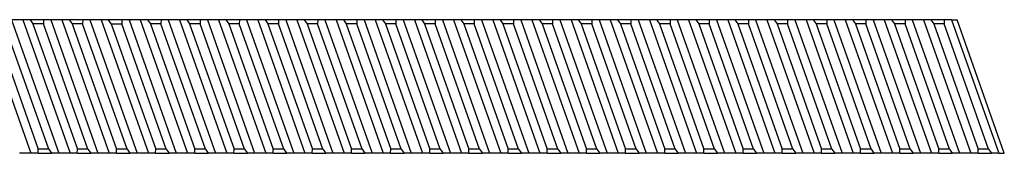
# Model space of a CAD drawing. Header units: millimetres. Extents: x 11 to 559, y 0 to 415.
# Tile 3 of 4: x 153 to 279, y 326 to 343. Entities that reach past the tile are written whole.
import ezdxf

# ---------------------------------------------------------------- set-up
doc = ezdxf.new("R2010")
doc.units = ezdxf.units.MM
doc.header["$LTSCALE"] = 2

msp = doc.modelspace()

# ---------------------------------------------------------------- linework, layer by layer
for p, q in [((148.66, 343.14), (154.69, 326.14)), ((149.96, 342.64), (155.63, 326.64)), ((156.97, 326.64), (151.3, 342.64)), ((152.23, 343.14), (158.26, 326.14)), ((153.66, 343.14), (159.69, 326.14)), ((154.59, 343.14), (153.66, 343.14)), ((154.59, 343.14), (154.96, 342.64)), ((156.31, 343.14), (154.59, 343.14)), ((156.3, 342.64), (154.96, 342.64)), ((154.96, 342.64), (160.63, 326.64)), ((156.31, 343.14), (156.3, 342.64)), ((161.97, 326.64), (156.3, 342.64)), ((157.23, 343.14), (156.31, 343.14)), ((157.23, 343.14), (163.26, 326.14)), ((158.66, 343.14), (164.69, 326.14)), ((159.59, 343.14), (158.66, 343.14)), ((159.59, 343.14), (159.96, 342.64)), ((161.31, 343.14), (159.59, 343.14)), ((161.3, 342.64), (159.96, 342.64)), ((159.96, 342.64), (165.63, 326.64)), ((161.31, 343.14), (161.3, 342.64)), ((166.97, 326.64), (161.3, 342.64)), ((162.23, 343.14), (161.31, 343.14)), ((162.23, 343.14), (168.26, 326.14)), ((163.66, 343.14), (169.69, 326.14)), ((164.59, 343.14), (163.66, 343.14)), ((164.96, 342.64), (164.59, 343.14)), ((166.31, 343.14), (164.59, 343.14)), ((164.96, 342.64), (170.63, 326.64)), ((164.96, 342.64), (166.3, 342.64)), ((166.31, 343.14), (166.3, 342.64)), ((171.97, 326.64), (166.3, 342.64)), ((167.23, 343.14), (166.31, 343.14)), ((167.23, 343.14), (173.26, 326.14)), ((168.66, 343.14), (174.69, 326.14)), ((169.59, 343.14), (168.66, 343.14)), ((169.59, 343.14), (169.96, 342.64)), ((171.31, 343.14), (169.59, 343.14)), ((171.3, 342.64), (169.96, 342.64)), ((169.96, 342.64), (175.63, 326.64)), ((171.31, 343.14), (171.3, 342.64)), ((176.97, 326.64), (171.3, 342.64)), ((172.23, 343.14), (171.31, 343.14)), ((172.23, 343.14), (178.26, 326.14)), ((173.66, 343.14), (179.69, 326.14)), ((174.59, 343.14), (173.66, 343.14)), ((174.59, 343.14), (174.96, 342.64)), ((176.31, 343.14), (174.59, 343.14)), ((176.3, 342.64), (174.96, 342.64)), ((174.96, 342.64), (180.63, 326.64)), ((176.31, 343.14), (176.3, 342.64)), ((181.97, 326.64), (176.3, 342.64)), ((177.23, 343.14), (176.31, 343.14)), ((177.23, 343.14), (183.26, 326.14)), ((178.66, 343.14), (184.69, 326.14)), ((179.59, 343.14), (178.66, 343.14)), ((179.59, 343.14), (179.96, 342.64)), ((181.31, 343.14), (179.59, 343.14)), ((181.3, 342.64), (179.96, 342.64)), ((179.96, 342.64), (185.63, 326.64)), ((181.31, 343.14), (181.3, 342.64)), ((186.97, 326.64), (181.3, 342.64)), ((182.23, 343.14), (181.31, 343.14)), ((182.23, 343.14), (188.26, 326.14)), ((183.66, 343.14), (189.69, 326.14)), ((184.59, 343.14), (183.66, 343.14)), ((184.59, 343.14), (184.96, 342.64)), ((186.31, 343.14), (184.59, 343.14)), ((186.3, 342.64), (184.96, 342.64)), ((184.96, 342.64), (190.63, 326.64)), ((186.31, 343.14), (186.3, 342.64)), ((191.97, 326.64), (186.3, 342.64)), ((187.23, 343.14), (186.31, 343.14)), ((187.23, 343.14), (193.26, 326.14)), ((188.66, 343.14), (194.69, 326.14)), ((189.59, 343.14), (188.66, 343.14)), ((189.59, 343.14), (189.96, 342.64)), ((191.31, 343.14), (189.59, 343.14)), ((191.3, 342.64), (189.96, 342.64)), ((189.96, 342.64), (195.63, 326.64)), ((191.31, 343.14), (191.3, 342.64)), ((196.97, 326.64), (191.3, 342.64)), ((192.23, 343.14), (191.31, 343.14)), ((192.23, 343.14), (198.26, 326.14)), ((193.66, 343.14), (199.69, 326.14)), ((194.59, 343.14), (193.66, 343.14)), ((194.59, 343.14), (194.96, 342.64)), ((196.31, 343.14), (194.59, 343.14)), ((196.3, 342.64), (194.96, 342.64)), ((194.96, 342.64), (200.63, 326.64)), ((196.31, 343.14), (196.3, 342.64)), ((201.97, 326.64), (196.3, 342.64)), ((197.23, 343.14), (196.31, 343.14)), ((197.23, 343.14), (203.26, 326.14)), ((198.66, 343.14), (204.69, 326.14)), ((199.59, 343.14), (198.66, 343.14)), ((199.59, 343.14), (199.96, 342.64)), ((201.31, 343.14), (199.59, 343.14)), ((201.3, 342.64), (199.96, 342.64)), ((199.96, 342.64), (205.63, 326.64)), ((201.31, 343.14), (201.3, 342.64)), ((206.97, 326.64), (201.3, 342.64)), ((202.23, 343.14), (201.31, 343.14)), ((202.23, 343.14), (208.26, 326.14)), ((203.66, 343.14), (209.69, 326.14)), ((204.59, 343.14), (203.66, 343.14)), ((204.59, 343.14), (204.96, 342.64)), ((206.31, 343.14), (204.59, 343.14)), ((206.3, 342.64), (204.96, 342.64)), ((204.96, 342.64), (210.63, 326.64)), ((206.31, 343.14), (206.3, 342.64)), ((211.97, 326.64), (206.3, 342.64)), ((207.23, 343.14), (206.31, 343.14)), ((207.23, 343.14), (213.26, 326.14)), ((208.66, 343.14), (214.69, 326.14)), ((209.59, 343.14), (208.66, 343.14)), ((209.59, 343.14), (209.96, 342.64)), ((211.31, 343.14), (209.59, 343.14)), ((211.3, 342.64), (209.96, 342.64)), ((209.96, 342.64), (215.63, 326.64)), ((211.31, 343.14), (211.3, 342.64)), ((216.97, 326.64), (211.3, 342.64)), ((212.23, 343.14), (211.31, 343.14)), ((212.23, 343.14), (218.26, 326.14)), ((213.66, 343.14), (219.69, 326.14)), ((214.59, 343.14), (213.66, 343.14)), ((214.59, 343.14), (214.96, 342.64)), ((216.31, 343.14), (214.59, 343.14)), ((216.3, 342.64), (214.96, 342.64)), ((214.96, 342.64), (220.63, 326.64)), ((216.31, 343.14), (216.3, 342.64)), ((221.97, 326.64), (216.3, 342.64)), ((217.23, 343.14), (216.31, 343.14)), ((217.23, 343.14), (223.26, 326.14)), ((218.66, 343.14), (224.69, 326.14)), ((219.59, 343.14), (218.66, 343.14)), ((219.59, 343.14), (219.96, 342.64)), ((221.31, 343.14), (219.59, 343.14)), ((221.3, 342.64), (219.96, 342.64)), ((219.96, 342.64), (225.63, 326.64)), ((221.31, 343.14), (221.3, 342.64)), ((226.97, 326.64), (221.3, 342.64)), ((222.23, 343.14), (221.31, 343.14)), ((222.23, 343.14), (228.26, 326.14)), ((223.66, 343.14), (229.69, 326.14)), ((224.59, 343.14), (223.66, 343.14)), ((224.59, 343.14), (224.96, 342.64)), ((226.31, 343.14), (224.59, 343.14)), ((224.96, 342.64), (230.63, 326.64)), ((226.3, 342.64), (224.96, 342.64)), ((226.31, 343.14), (226.3, 342.64)), ((231.97, 326.64), (226.3, 342.64)), ((227.23, 343.14), (226.31, 343.14)), ((227.23, 343.14), (233.26, 326.14)), ((228.66, 343.14), (234.69, 326.14)), ((229.59, 343.14), (228.66, 343.14)), ((229.59, 343.14), (229.96, 342.64)), ((231.31, 343.14), (229.59, 343.14)), ((231.3, 342.64), (229.96, 342.64)), ((229.96, 342.64), (235.63, 326.64)), ((231.31, 343.14), (231.3, 342.64)), ((236.97, 326.64), (231.3, 342.64)), ((232.23, 343.14), (231.31, 343.14)), ((232.23, 343.14), (238.26, 326.14)), ((233.66, 343.14), (239.69, 326.14)), ((234.59, 343.14), (233.66, 343.14)), ((234.59, 343.14), (234.96, 342.64)), ((236.31, 343.14), (234.59, 343.14)), ((234.96, 342.64), (240.63, 326.64)), ((236.3, 342.64), (234.96, 342.64)), ((236.31, 343.14), (236.3, 342.64)), ((241.97, 326.64), (236.3, 342.64)), ((237.23, 343.14), (236.31, 343.14)), ((237.23, 343.14), (243.26, 326.14)), ((238.66, 343.14), (244.69, 326.14)), ((239.59, 343.14), (238.66, 343.14)), ((239.59, 343.14), (239.96, 342.64)), ((241.31, 343.14), (239.59, 343.14)), ((241.3, 342.64), (239.96, 342.64)), ((239.96, 342.64), (245.63, 326.64)), ((241.31, 343.14), (241.3, 342.64)), ((246.97, 326.64), (241.3, 342.64)), ((242.23, 343.14), (241.31, 343.14)), ((242.23, 343.14), (248.26, 326.14)), ((243.66, 343.14), (249.69, 326.14)), ((244.59, 343.14), (243.66, 343.14)), ((244.59, 343.14), (244.96, 342.64)), ((246.31, 343.14), (244.59, 343.14)), ((246.3, 342.64), (244.96, 342.64)), ((244.96, 342.64), (250.63, 326.64)), ((246.31, 343.14), (246.3, 342.64)), ((251.97, 326.64), (246.3, 342.64)), ((247.23, 343.14), (246.31, 343.14)), ((247.23, 343.14), (253.26, 326.14)), ((248.66, 343.14), (254.69, 326.14)), ((249.59, 343.14), (248.66, 343.14)), ((249.59, 343.14), (249.96, 342.64)), ((251.31, 343.14), (249.59, 343.14)), ((251.3, 342.64), (249.96, 342.64)), ((249.96, 342.64), (255.63, 326.64)), ((251.31, 343.14), (251.3, 342.64)), ((256.97, 326.64), (251.3, 342.64)), ((252.23, 343.14), (251.31, 343.14)), ((252.23, 343.14), (258.26, 326.14)), ((253.66, 343.14), (259.69, 326.14)), ((254.59, 343.14), (253.66, 343.14)), ((254.59, 343.14), (254.96, 342.64)), ((256.31, 343.14), (254.59, 343.14)), ((256.3, 342.64), (254.96, 342.64)), ((254.96, 342.64), (260.63, 326.64)), ((256.31, 343.14), (256.3, 342.64)), ((261.97, 326.64), (256.3, 342.64)), ((257.23, 343.14), (256.31, 343.14)), ((257.23, 343.14), (263.26, 326.14)), ((258.66, 343.14), (264.69, 326.14)), ((259.59, 343.14), (258.66, 343.14)), ((259.59, 343.14), (259.96, 342.64)), ((261.31, 343.14), (259.59, 343.14)), ((261.3, 342.64), (259.96, 342.64)), ((259.96, 342.64), (265.63, 326.64)), ((261.31, 343.14), (261.3, 342.64)), ((266.97, 326.64), (261.3, 342.64)), ((262.23, 343.14), (261.31, 343.14)), ((262.23, 343.14), (268.26, 326.14)), ((263.66, 343.14), (269.69, 326.14)), ((264.59, 343.14), (263.66, 343.14)), ((264.59, 343.14), (264.96, 342.64)), ((266.31, 343.14), (264.59, 343.14)), ((266.3, 342.64), (264.96, 342.64)), ((264.96, 342.64), (270.63, 326.64)), ((266.31, 343.14), (266.3, 342.64)), ((271.97, 326.64), (266.3, 342.64)), ((267.23, 343.14), (266.31, 343.14)), ((267.23, 343.14), (273.26, 326.14)), ((268.66, 343.14), (274.69, 326.14)), ((269.59, 343.14), (268.66, 343.14)), ((269.59, 343.14), (269.96, 342.64)), ((271.31, 343.14), (269.59, 343.14)), ((271.3, 342.64), (269.96, 342.64)), ((269.96, 342.64), (275.63, 326.64)), ((271.31, 343.14), (271.3, 342.64)), ((276.97, 326.64), (271.3, 342.64)), ((272.23, 343.14), (271.31, 343.14)), ((272.23, 343.14), (278.26, 326.14)), ((278.98, 326.14), (272.95, 343.14)), ((155.62, 326.14), (154.69, 326.14)), ((155.62, 326.14), (155.63, 326.64)), ((155.62, 326.14), (157.34, 326.14)), ((156.97, 326.64), (155.63, 326.64)), ((156.97, 326.64), (157.34, 326.14)), ((158.26, 326.14), (157.34, 326.14)), ((160.62, 326.14), (159.69, 326.14)), ((160.62, 326.14), (160.63, 326.64)), ((160.62, 326.14), (162.34, 326.14)), ((161.97, 326.64), (160.63, 326.64)), ((161.97, 326.64), (162.34, 326.14)), ((163.26, 326.14), (162.34, 326.14)), ((165.62, 326.14), (164.69, 326.14)), ((165.62, 326.14), (165.63, 326.64)), ((165.62, 326.14), (167.34, 326.14)), ((166.97, 326.64), (165.63, 326.64)), ((166.97, 326.64), (167.34, 326.14)), ((168.26, 326.14), (167.34, 326.14)), ((170.62, 326.14), (169.69, 326.14)), ((170.62, 326.14), (170.63, 326.64)), ((170.62, 326.14), (172.34, 326.14)), ((171.97, 326.64), (170.63, 326.64)), ((171.97, 326.64), (172.34, 326.14)), ((173.26, 326.14), (172.34, 326.14)), ((175.62, 326.14), (174.69, 326.14)), ((175.62, 326.14), (175.63, 326.64)), ((175.62, 326.14), (177.34, 326.14)), ((176.97, 326.64), (175.63, 326.64)), ((176.97, 326.64), (177.34, 326.14)), ((178.26, 326.14), (177.34, 326.14)), ((180.62, 326.14), (179.69, 326.14)), ((180.62, 326.14), (180.63, 326.64)), ((180.62, 326.14), (182.34, 326.14)), ((181.97, 326.64), (180.63, 326.64)), ((181.97, 326.64), (182.34, 326.14)), ((183.26, 326.14), (182.34, 326.14)), ((185.62, 326.14), (184.69, 326.14)), ((185.62, 326.14), (185.63, 326.64)), ((185.62, 326.14), (187.34, 326.14)), ((186.97, 326.64), (185.63, 326.64)), ((186.97, 326.64), (187.34, 326.14)), ((188.26, 326.14), (187.34, 326.14)), ((190.62, 326.14), (189.69, 326.14)), ((190.62, 326.14), (190.63, 326.64)), ((190.62, 326.14), (192.34, 326.14)), ((191.97, 326.64), (190.63, 326.64)), ((191.97, 326.64), (192.34, 326.14)), ((193.26, 326.14), (192.34, 326.14)), ((195.62, 326.14), (194.69, 326.14)), ((195.62, 326.14), (195.63, 326.64)), ((195.62, 326.14), (197.34, 326.14)), ((196.97, 326.64), (195.63, 326.64)), ((196.97, 326.64), (197.34, 326.14)), ((198.26, 326.14), (197.34, 326.14)), ((200.62, 326.14), (199.69, 326.14)), ((200.62, 326.14), (200.63, 326.64)), ((200.62, 326.14), (202.34, 326.14)), ((201.97, 326.64), (200.63, 326.64)), ((201.97, 326.64), (202.34, 326.14)), ((203.26, 326.14), (202.34, 326.14)), ((205.62, 326.14), (204.69, 326.14)), ((205.62, 326.14), (205.63, 326.64)), ((205.62, 326.14), (207.34, 326.14)), ((206.97, 326.64), (205.63, 326.64)), ((206.97, 326.64), (207.34, 326.14)), ((208.26, 326.14), (207.34, 326.14)), ((210.62, 326.14), (209.69, 326.14)), ((210.62, 326.14), (210.63, 326.64)), ((210.62, 326.14), (212.34, 326.14)), ((211.97, 326.64), (210.63, 326.64)), ((211.97, 326.64), (212.34, 326.14)), ((213.26, 326.14), (212.34, 326.14)), ((215.62, 326.14), (214.69, 326.14)), ((215.62, 326.14), (215.63, 326.64)), ((215.62, 326.14), (217.34, 326.14)), ((216.97, 326.64), (215.63, 326.64)), ((216.97, 326.64), (217.34, 326.14)), ((218.26, 326.14), (217.34, 326.14)), ((220.62, 326.14), (219.69, 326.14)), ((220.62, 326.14), (220.63, 326.64)), ((220.62, 326.14), (222.34, 326.14)), ((221.97, 326.64), (220.63, 326.64)), ((221.97, 326.64), (222.34, 326.14)), ((223.26, 326.14), (222.34, 326.14)), ((225.62, 326.14), (224.69, 326.14)), ((225.62, 326.14), (225.63, 326.64)), ((225.62, 326.14), (227.34, 326.14)), ((226.97, 326.64), (225.63, 326.64)), ((226.97, 326.64), (227.34, 326.14)), ((228.26, 326.14), (227.34, 326.14)), ((230.62, 326.14), (229.69, 326.14)), ((230.62, 326.14), (230.63, 326.64)), ((230.62, 326.14), (232.34, 326.14)), ((231.97, 326.64), (230.63, 326.64)), ((231.97, 326.64), (232.34, 326.14)), ((233.26, 326.14), (232.34, 326.14)), ((235.62, 326.14), (234.69, 326.14)), ((235.62, 326.14), (235.63, 326.64)), ((235.62, 326.14), (237.34, 326.14)), ((236.97, 326.64), (235.63, 326.64)), ((236.97, 326.64), (237.34, 326.14)), ((238.26, 326.14), (237.34, 326.14)), ((240.62, 326.14), (239.69, 326.14)), ((240.62, 326.14), (240.63, 326.64)), ((240.62, 326.14), (242.34, 326.14)), ((241.97, 326.64), (240.63, 326.64)), ((241.97, 326.64), (242.34, 326.14)), ((243.26, 326.14), (242.34, 326.14)), ((245.62, 326.14), (244.69, 326.14)), ((245.62, 326.14), (245.63, 326.64)), ((245.62, 326.14), (247.34, 326.14)), ((246.97, 326.64), (245.63, 326.64)), ((246.97, 326.64), (247.34, 326.14)), ((248.26, 326.14), (247.34, 326.14)), ((250.62, 326.14), (249.69, 326.14)), ((250.62, 326.14), (250.63, 326.64)), ((250.62, 326.14), (252.34, 326.14)), ((251.97, 326.64), (250.63, 326.64)), ((251.97, 326.64), (252.34, 326.14)), ((253.26, 326.14), (252.34, 326.14)), ((255.62, 326.14), (254.69, 326.14)), ((255.62, 326.14), (255.63, 326.64)), ((255.62, 326.14), (257.34, 326.14)), ((256.97, 326.64), (255.63, 326.64)), ((256.97, 326.64), (257.34, 326.14)), ((258.26, 326.14), (257.34, 326.14)), ((260.62, 326.14), (259.69, 326.14)), ((260.62, 326.14), (260.63, 326.64)), ((260.62, 326.14), (262.34, 326.14)), ((261.97, 326.64), (260.63, 326.64)), ((261.97, 326.64), (262.34, 326.14)), ((263.26, 326.14), (262.34, 326.14)), ((265.62, 326.14), (264.69, 326.14)), ((265.62, 326.14), (265.63, 326.64)), ((265.62, 326.14), (267.34, 326.14)), ((266.97, 326.64), (265.63, 326.64)), ((266.97, 326.64), (267.34, 326.14)), ((268.26, 326.14), (267.34, 326.14)), ((270.62, 326.14), (269.69, 326.14)), ((270.62, 326.14), (270.63, 326.64)), ((270.62, 326.14), (272.34, 326.14)), ((271.97, 326.64), (270.63, 326.64)), ((271.97, 326.64), (272.34, 326.14)), ((273.26, 326.14), (272.34, 326.14)), ((275.62, 326.14), (274.69, 326.14)), ((275.62, 326.14), (275.63, 326.64)), ((275.62, 326.14), (277.34, 326.14)), ((276.97, 326.64), (275.63, 326.64)), ((276.97, 326.64), (277.34, 326.14)), ((278.26, 326.14), (277.34, 326.14))]:
    msp.add_line(p, q)
for points, knots in [([(153.66, 343.14), (153.62, 343.14), (153.54, 343.14), (153.36, 343.14), (153.29, 343.14), (153.12, 343.14), (153.04, 343.14), (152.86, 343.14), (152.77, 343.14), (152.61, 343.14), (152.54, 343.14), (152.36, 343.14), (152.28, 343.14), (152.23, 343.14)], [0, 0, 0, 0, 0.25, 0.25, 0.375, 0.375, 0.5, 0.5, 0.625, 0.625, 0.75, 0.75, 1, 1, 1, 1]), ([(158.66, 343.14), (158.62, 343.14), (158.54, 343.14), (158.36, 343.14), (158.29, 343.14), (158.12, 343.14), (158.04, 343.14), (157.86, 343.14), (157.77, 343.14), (157.61, 343.14), (157.54, 343.14), (157.36, 343.14), (157.28, 343.14), (157.23, 343.14)], [0, 0, 0, 0, 0.25, 0.25, 0.375, 0.375, 0.5, 0.5, 0.625, 0.625, 0.75, 0.75, 1, 1, 1, 1]), ([(163.66, 343.14), (163.62, 343.14), (163.54, 343.14), (163.36, 343.14), (163.29, 343.14), (163.12, 343.14), (163.04, 343.14), (162.86, 343.14), (162.77, 343.14), (162.61, 343.14), (162.54, 343.14), (162.36, 343.14), (162.28, 343.14), (162.23, 343.14)], [0, 0, 0, 0, 0.25, 0.25, 0.375, 0.375, 0.5, 0.5, 0.625, 0.625, 0.75, 0.75, 1, 1, 1, 1]), ([(168.66, 343.14), (168.62, 343.14), (168.54, 343.14), (168.36, 343.14), (168.29, 343.14), (168.12, 343.14), (168.04, 343.14), (167.86, 343.14), (167.77, 343.14), (167.61, 343.14), (167.54, 343.14), (167.36, 343.14), (167.28, 343.14), (167.23, 343.14)], [0, 0, 0, 0, 0.25, 0.25, 0.375, 0.375, 0.5, 0.5, 0.625, 0.625, 0.75, 0.75, 1, 1, 1, 1]), ([(173.66, 343.14), (173.62, 343.14), (173.54, 343.14), (173.36, 343.14), (173.29, 343.14), (173.12, 343.14), (173.04, 343.14), (172.86, 343.14), (172.77, 343.14), (172.61, 343.14), (172.54, 343.14), (172.36, 343.14), (172.28, 343.14), (172.23, 343.14)], [0, 0, 0, 0, 0.25, 0.25, 0.375, 0.375, 0.5, 0.5, 0.625, 0.625, 0.75, 0.75, 1, 1, 1, 1]), ([(178.66, 343.14), (178.62, 343.14), (178.54, 343.14), (178.36, 343.14), (178.29, 343.14), (178.12, 343.14), (178.04, 343.14), (177.86, 343.14), (177.77, 343.14), (177.61, 343.14), (177.54, 343.14), (177.36, 343.14), (177.28, 343.14), (177.23, 343.14)], [0, 0, 0, 0, 0.25, 0.25, 0.375, 0.375, 0.5, 0.5, 0.625, 0.625, 0.75, 0.75, 1, 1, 1, 1]), ([(183.66, 343.14), (183.62, 343.14), (183.54, 343.14), (183.36, 343.14), (183.29, 343.14), (183.12, 343.14), (183.04, 343.14), (182.86, 343.14), (182.77, 343.14), (182.61, 343.14), (182.54, 343.14), (182.36, 343.14), (182.28, 343.14), (182.23, 343.14)], [0, 0, 0, 0, 0.25, 0.25, 0.375, 0.375, 0.5, 0.5, 0.625, 0.625, 0.75, 0.75, 1, 1, 1, 1]), ([(188.66, 343.14), (188.62, 343.14), (188.54, 343.14), (188.36, 343.14), (188.29, 343.14), (188.12, 343.14), (188.04, 343.14), (187.86, 343.14), (187.77, 343.14), (187.61, 343.14), (187.54, 343.14), (187.36, 343.14), (187.28, 343.14), (187.23, 343.14)], [0, 0, 0, 0, 0.25, 0.25, 0.375, 0.375, 0.5, 0.5, 0.625, 0.625, 0.75, 0.75, 1, 1, 1, 1]), ([(193.66, 343.14), (193.62, 343.14), (193.54, 343.14), (193.36, 343.14), (193.29, 343.14), (193.12, 343.14), (193.04, 343.14), (192.86, 343.14), (192.77, 343.14), (192.61, 343.14), (192.54, 343.14), (192.36, 343.14), (192.28, 343.14), (192.23, 343.14)], [0, 0, 0, 0, 0.25, 0.25, 0.375, 0.375, 0.5, 0.5, 0.625, 0.625, 0.75, 0.75, 1, 1, 1, 1]), ([(198.66, 343.14), (198.62, 343.14), (198.54, 343.14), (198.36, 343.14), (198.29, 343.14), (198.12, 343.14), (198.04, 343.14), (197.86, 343.14), (197.77, 343.14), (197.61, 343.14), (197.54, 343.14), (197.36, 343.14), (197.28, 343.14), (197.23, 343.14)], [0, 0, 0, 0, 0.25, 0.25, 0.375, 0.375, 0.5, 0.5, 0.625, 0.625, 0.75, 0.75, 1, 1, 1, 1]), ([(203.66, 343.14), (203.62, 343.14), (203.54, 343.14), (203.36, 343.14), (203.29, 343.14), (203.12, 343.14), (203.04, 343.14), (202.86, 343.14), (202.77, 343.14), (202.61, 343.14), (202.54, 343.14), (202.36, 343.14), (202.28, 343.14), (202.23, 343.14)], [0, 0, 0, 0, 0.25, 0.25, 0.375, 0.375, 0.5, 0.5, 0.625, 0.625, 0.75, 0.75, 1, 1, 1, 1]), ([(208.66, 343.14), (208.62, 343.14), (208.54, 343.14), (208.36, 343.14), (208.29, 343.14), (208.12, 343.14), (208.04, 343.14), (207.86, 343.14), (207.77, 343.14), (207.61, 343.14), (207.54, 343.14), (207.36, 343.14), (207.28, 343.14), (207.23, 343.14)], [0, 0, 0, 0, 0.25, 0.25, 0.375, 0.375, 0.5, 0.5, 0.625, 0.625, 0.75, 0.75, 1, 1, 1, 1]), ([(213.66, 343.14), (213.62, 343.14), (213.54, 343.14), (213.36, 343.14), (213.29, 343.14), (213.12, 343.14), (213.04, 343.14), (212.86, 343.14), (212.77, 343.14), (212.61, 343.14), (212.54, 343.14), (212.36, 343.14), (212.28, 343.14), (212.23, 343.14)], [0, 0, 0, 0, 0.25, 0.25, 0.375, 0.375, 0.5, 0.5, 0.625, 0.625, 0.75, 0.75, 1, 1, 1, 1]), ([(218.66, 343.14), (218.62, 343.14), (218.54, 343.14), (218.36, 343.14), (218.29, 343.14), (218.12, 343.14), (218.04, 343.14), (217.86, 343.14), (217.77, 343.14), (217.61, 343.14), (217.54, 343.14), (217.36, 343.14), (217.28, 343.14), (217.23, 343.14)], [0, 0, 0, 0, 0.25, 0.25, 0.375, 0.375, 0.5, 0.5, 0.625, 0.625, 0.75, 0.75, 1, 1, 1, 1]), ([(223.66, 343.14), (223.62, 343.14), (223.54, 343.14), (223.36, 343.14), (223.29, 343.14), (223.12, 343.14), (223.04, 343.14), (222.86, 343.14), (222.77, 343.14), (222.61, 343.14), (222.54, 343.14), (222.36, 343.14), (222.28, 343.14), (222.23, 343.14)], [0, 0, 0, 0, 0.25, 0.25, 0.375, 0.375, 0.5, 0.5, 0.625, 0.625, 0.75, 0.75, 1, 1, 1, 1]), ([(228.66, 343.14), (228.62, 343.14), (228.54, 343.14), (228.36, 343.14), (228.29, 343.14), (228.12, 343.14), (228.04, 343.14), (227.86, 343.14), (227.77, 343.14), (227.61, 343.14), (227.54, 343.14), (227.36, 343.14), (227.28, 343.14), (227.23, 343.14)], [0, 0, 0, 0, 0.25, 0.25, 0.375, 0.375, 0.5, 0.5, 0.625, 0.625, 0.75, 0.75, 1, 1, 1, 1]), ([(233.66, 343.14), (233.62, 343.14), (233.54, 343.14), (233.36, 343.14), (233.29, 343.14), (233.12, 343.14), (233.04, 343.14), (232.86, 343.14), (232.77, 343.14), (232.61, 343.14), (232.54, 343.14), (232.36, 343.14), (232.28, 343.14), (232.23, 343.14)], [0, 0, 0, 0, 0.25, 0.25, 0.375, 0.375, 0.5, 0.5, 0.625, 0.625, 0.75, 0.75, 1, 1, 1, 1]), ([(238.66, 343.14), (238.62, 343.14), (238.54, 343.14), (238.36, 343.14), (238.29, 343.14), (238.12, 343.14), (238.04, 343.14), (237.86, 343.14), (237.77, 343.14), (237.61, 343.14), (237.54, 343.14), (237.36, 343.14), (237.28, 343.14), (237.23, 343.14)], [0, 0, 0, 0, 0.25, 0.25, 0.375, 0.375, 0.5, 0.5, 0.625, 0.625, 0.75, 0.75, 1, 1, 1, 1]), ([(243.66, 343.14), (243.62, 343.14), (243.54, 343.14), (243.36, 343.14), (243.29, 343.14), (243.12, 343.14), (243.04, 343.14), (242.86, 343.14), (242.77, 343.14), (242.61, 343.14), (242.54, 343.14), (242.36, 343.14), (242.28, 343.14), (242.23, 343.14)], [0, 0, 0, 0, 0.25, 0.25, 0.375, 0.375, 0.5, 0.5, 0.625, 0.625, 0.75, 0.75, 1, 1, 1, 1]), ([(248.66, 343.14), (248.62, 343.14), (248.54, 343.14), (248.36, 343.14), (248.29, 343.14), (248.12, 343.14), (248.04, 343.14), (247.86, 343.14), (247.77, 343.14), (247.61, 343.14), (247.54, 343.14), (247.36, 343.14), (247.28, 343.14), (247.23, 343.14)], [0, 0, 0, 0, 0.25, 0.25, 0.375, 0.375, 0.5, 0.5, 0.625, 0.625, 0.75, 0.75, 1, 1, 1, 1]), ([(253.66, 343.14), (253.62, 343.14), (253.54, 343.14), (253.36, 343.14), (253.29, 343.14), (253.12, 343.14), (253.04, 343.14), (252.86, 343.14), (252.77, 343.14), (252.61, 343.14), (252.54, 343.14), (252.36, 343.14), (252.28, 343.14), (252.23, 343.14)], [0, 0, 0, 0, 0.25, 0.25, 0.375, 0.375, 0.5, 0.5, 0.625, 0.625, 0.75, 0.75, 1, 1, 1, 1]), ([(258.66, 343.14), (258.62, 343.14), (258.54, 343.14), (258.36, 343.14), (258.29, 343.14), (258.12, 343.14), (258.04, 343.14), (257.86, 343.14), (257.77, 343.14), (257.61, 343.14), (257.54, 343.14), (257.36, 343.14), (257.28, 343.14), (257.23, 343.14)], [0, 0, 0, 0, 0.25, 0.25, 0.375, 0.375, 0.5, 0.5, 0.625, 0.625, 0.75, 0.75, 1, 1, 1, 1]), ([(263.66, 343.14), (263.62, 343.14), (263.54, 343.14), (263.36, 343.14), (263.29, 343.14), (263.12, 343.14), (263.04, 343.14), (262.86, 343.14), (262.77, 343.14), (262.61, 343.14), (262.54, 343.14), (262.36, 343.14), (262.28, 343.14), (262.23, 343.14)], [0, 0, 0, 0, 0.25, 0.25, 0.375, 0.375, 0.5, 0.5, 0.625, 0.625, 0.75, 0.75, 1, 1, 1, 1]), ([(268.66, 343.14), (268.62, 343.14), (268.54, 343.14), (268.36, 343.14), (268.29, 343.14), (268.12, 343.14), (268.04, 343.14), (267.86, 343.14), (267.77, 343.14), (267.61, 343.14), (267.54, 343.14), (267.36, 343.14), (267.28, 343.14), (267.23, 343.14)], [0, 0, 0, 0, 0.25, 0.25, 0.375, 0.375, 0.5, 0.5, 0.625, 0.625, 0.75, 0.75, 1, 1, 1, 1]), ([(272.23, 343.14), (272.28, 343.14), (272.36, 343.14), (272.54, 343.14), (272.61, 343.14), (272.77, 343.14), (272.86, 343.14), (272.95, 343.14)], [0, 0, 0, 0, 0.5, 0.5, 0.75, 0.75, 1, 1, 1, 1]), ([(154.69, 326.14), (154.65, 326.14), (154.57, 326.14), (154.39, 326.14), (154.31, 326.14), (154.15, 326.14), (154.07, 326.14), (153.89, 326.14), (153.8, 326.14), (153.64, 326.14), (153.57, 326.14), (153.38, 326.14), (153.31, 326.14), (153.26, 326.14)], [0, 0, 0, 0, 0.25, 0.25, 0.375, 0.375, 0.5, 0.5, 0.625, 0.625, 0.75, 0.75, 1, 1, 1, 1]), ([(159.69, 326.14), (159.65, 326.14), (159.57, 326.14), (159.39, 326.14), (159.31, 326.14), (159.15, 326.14), (159.07, 326.14), (158.89, 326.14), (158.8, 326.14), (158.64, 326.14), (158.57, 326.14), (158.38, 326.14), (158.31, 326.14), (158.26, 326.14)], [0, 0, 0, 0, 0.25, 0.25, 0.375, 0.375, 0.5, 0.5, 0.625, 0.625, 0.75, 0.75, 1, 1, 1, 1]), ([(164.69, 326.14), (164.65, 326.14), (164.57, 326.14), (164.39, 326.14), (164.31, 326.14), (164.15, 326.14), (164.07, 326.14), (163.89, 326.14), (163.8, 326.14), (163.64, 326.14), (163.57, 326.14), (163.38, 326.14), (163.31, 326.14), (163.26, 326.14)], [0, 0, 0, 0, 0.25, 0.25, 0.375, 0.375, 0.5, 0.5, 0.625, 0.625, 0.75, 0.75, 1, 1, 1, 1]), ([(169.69, 326.14), (169.65, 326.14), (169.57, 326.14), (169.39, 326.14), (169.31, 326.14), (169.15, 326.14), (169.07, 326.14), (168.89, 326.14), (168.8, 326.14), (168.64, 326.14), (168.57, 326.14), (168.38, 326.14), (168.31, 326.14), (168.26, 326.14)], [0, 0, 0, 0, 0.25, 0.25, 0.375, 0.375, 0.5, 0.5, 0.625, 0.625, 0.75, 0.75, 1, 1, 1, 1]), ([(174.69, 326.14), (174.65, 326.14), (174.57, 326.14), (174.39, 326.14), (174.31, 326.14), (174.15, 326.14), (174.07, 326.14), (173.89, 326.14), (173.8, 326.14), (173.64, 326.14), (173.57, 326.14), (173.38, 326.14), (173.31, 326.14), (173.26, 326.14)], [0, 0, 0, 0, 0.25, 0.25, 0.375, 0.375, 0.5, 0.5, 0.625, 0.625, 0.75, 0.75, 1, 1, 1, 1]), ([(179.69, 326.14), (179.65, 326.14), (179.57, 326.14), (179.39, 326.14), (179.31, 326.14), (179.15, 326.14), (179.07, 326.14), (178.89, 326.14), (178.8, 326.14), (178.64, 326.14), (178.57, 326.14), (178.38, 326.14), (178.31, 326.14), (178.26, 326.14)], [0, 0, 0, 0, 0.25, 0.25, 0.375, 0.375, 0.5, 0.5, 0.625, 0.625, 0.75, 0.75, 1, 1, 1, 1]), ([(184.69, 326.14), (184.65, 326.14), (184.57, 326.14), (184.39, 326.14), (184.31, 326.14), (184.15, 326.14), (184.07, 326.14), (183.89, 326.14), (183.8, 326.14), (183.64, 326.14), (183.57, 326.14), (183.38, 326.14), (183.31, 326.14), (183.26, 326.14)], [0, 0, 0, 0, 0.25, 0.25, 0.375, 0.375, 0.5, 0.5, 0.625, 0.625, 0.75, 0.75, 1, 1, 1, 1]), ([(189.69, 326.14), (189.65, 326.14), (189.57, 326.14), (189.39, 326.14), (189.31, 326.14), (189.15, 326.14), (189.07, 326.14), (188.89, 326.14), (188.8, 326.14), (188.64, 326.14), (188.57, 326.14), (188.38, 326.14), (188.31, 326.14), (188.26, 326.14)], [0, 0, 0, 0, 0.25, 0.25, 0.375, 0.375, 0.5, 0.5, 0.625, 0.625, 0.75, 0.75, 1, 1, 1, 1]), ([(194.69, 326.14), (194.65, 326.14), (194.57, 326.14), (194.39, 326.14), (194.31, 326.14), (194.15, 326.14), (194.07, 326.14), (193.89, 326.14), (193.8, 326.14), (193.64, 326.14), (193.57, 326.14), (193.38, 326.14), (193.31, 326.14), (193.26, 326.14)], [0, 0, 0, 0, 0.25, 0.25, 0.375, 0.375, 0.5, 0.5, 0.625, 0.625, 0.75, 0.75, 1, 1, 1, 1]), ([(199.69, 326.14), (199.65, 326.14), (199.57, 326.14), (199.39, 326.14), (199.31, 326.14), (199.15, 326.14), (199.07, 326.14), (198.89, 326.14), (198.8, 326.14), (198.64, 326.14), (198.57, 326.14), (198.38, 326.14), (198.31, 326.14), (198.26, 326.14)], [0, 0, 0, 0, 0.25, 0.25, 0.375, 0.375, 0.5, 0.5, 0.625, 0.625, 0.75, 0.75, 1, 1, 1, 1]), ([(204.69, 326.14), (204.65, 326.14), (204.57, 326.14), (204.39, 326.14), (204.31, 326.14), (204.15, 326.14), (204.07, 326.14), (203.89, 326.14), (203.8, 326.14), (203.64, 326.14), (203.57, 326.14), (203.38, 326.14), (203.31, 326.14), (203.26, 326.14)], [0, 0, 0, 0, 0.25, 0.25, 0.375, 0.375, 0.5, 0.5, 0.625, 0.625, 0.75, 0.75, 1, 1, 1, 1]), ([(209.69, 326.14), (209.65, 326.14), (209.57, 326.14), (209.39, 326.14), (209.31, 326.14), (209.15, 326.14), (209.07, 326.14), (208.89, 326.14), (208.8, 326.14), (208.64, 326.14), (208.57, 326.14), (208.38, 326.14), (208.31, 326.14), (208.26, 326.14)], [0, 0, 0, 0, 0.25, 0.25, 0.375, 0.375, 0.5, 0.5, 0.625, 0.625, 0.75, 0.75, 1, 1, 1, 1]), ([(214.69, 326.14), (214.65, 326.14), (214.57, 326.14), (214.39, 326.14), (214.31, 326.14), (214.15, 326.14), (214.07, 326.14), (213.89, 326.14), (213.8, 326.14), (213.64, 326.14), (213.57, 326.14), (213.38, 326.14), (213.31, 326.14), (213.26, 326.14)], [0, 0, 0, 0, 0.25, 0.25, 0.375, 0.375, 0.5, 0.5, 0.625, 0.625, 0.75, 0.75, 1, 1, 1, 1]), ([(219.69, 326.14), (219.65, 326.14), (219.57, 326.14), (219.39, 326.14), (219.31, 326.14), (219.15, 326.14), (219.07, 326.14), (218.89, 326.14), (218.8, 326.14), (218.64, 326.14), (218.57, 326.14), (218.38, 326.14), (218.31, 326.14), (218.26, 326.14)], [0, 0, 0, 0, 0.25, 0.25, 0.375, 0.375, 0.5, 0.5, 0.625, 0.625, 0.75, 0.75, 1, 1, 1, 1]), ([(224.69, 326.14), (224.65, 326.14), (224.57, 326.14), (224.39, 326.14), (224.31, 326.14), (224.15, 326.14), (224.07, 326.14), (223.89, 326.14), (223.8, 326.14), (223.64, 326.14), (223.57, 326.14), (223.38, 326.14), (223.31, 326.14), (223.26, 326.14)], [0, 0, 0, 0, 0.25, 0.25, 0.375, 0.375, 0.5, 0.5, 0.625, 0.625, 0.75, 0.75, 1, 1, 1, 1]), ([(229.69, 326.14), (229.65, 326.14), (229.57, 326.14), (229.39, 326.14), (229.31, 326.14), (229.15, 326.14), (229.07, 326.14), (228.89, 326.14), (228.8, 326.14), (228.64, 326.14), (228.57, 326.14), (228.38, 326.14), (228.31, 326.14), (228.26, 326.14)], [0, 0, 0, 0, 0.25, 0.25, 0.375, 0.375, 0.5, 0.5, 0.625, 0.625, 0.75, 0.75, 1, 1, 1, 1]), ([(234.69, 326.14), (234.65, 326.14), (234.57, 326.14), (234.39, 326.14), (234.31, 326.14), (234.15, 326.14), (234.07, 326.14), (233.89, 326.14), (233.8, 326.14), (233.64, 326.14), (233.57, 326.14), (233.38, 326.14), (233.31, 326.14), (233.26, 326.14)], [0, 0, 0, 0, 0.25, 0.25, 0.375, 0.375, 0.5, 0.5, 0.625, 0.625, 0.75, 0.75, 1, 1, 1, 1]), ([(239.69, 326.14), (239.65, 326.14), (239.57, 326.14), (239.39, 326.14), (239.31, 326.14), (239.15, 326.14), (239.07, 326.14), (238.89, 326.14), (238.8, 326.14), (238.64, 326.14), (238.57, 326.14), (238.38, 326.14), (238.31, 326.14), (238.26, 326.14)], [0, 0, 0, 0, 0.25, 0.25, 0.375, 0.375, 0.5, 0.5, 0.625, 0.625, 0.75, 0.75, 1, 1, 1, 1]), ([(244.69, 326.14), (244.65, 326.14), (244.57, 326.14), (244.39, 326.14), (244.31, 326.14), (244.15, 326.14), (244.07, 326.14), (243.89, 326.14), (243.8, 326.14), (243.64, 326.14), (243.57, 326.14), (243.38, 326.14), (243.31, 326.14), (243.26, 326.14)], [0, 0, 0, 0, 0.25, 0.25, 0.375, 0.375, 0.5, 0.5, 0.625, 0.625, 0.75, 0.75, 1, 1, 1, 1]), ([(249.69, 326.14), (249.65, 326.14), (249.57, 326.14), (249.39, 326.14), (249.31, 326.14), (249.15, 326.14), (249.07, 326.14), (248.89, 326.14), (248.8, 326.14), (248.64, 326.14), (248.57, 326.14), (248.38, 326.14), (248.31, 326.14), (248.26, 326.14)], [0, 0, 0, 0, 0.25, 0.25, 0.375, 0.375, 0.5, 0.5, 0.625, 0.625, 0.75, 0.75, 1, 1, 1, 1]), ([(254.69, 326.14), (254.65, 326.14), (254.57, 326.14), (254.39, 326.14), (254.31, 326.14), (254.15, 326.14), (254.07, 326.14), (253.89, 326.14), (253.8, 326.14), (253.64, 326.14), (253.57, 326.14), (253.38, 326.14), (253.31, 326.14), (253.26, 326.14)], [0, 0, 0, 0, 0.25, 0.25, 0.375, 0.375, 0.5, 0.5, 0.625, 0.625, 0.75, 0.75, 1, 1, 1, 1]), ([(259.69, 326.14), (259.65, 326.14), (259.57, 326.14), (259.39, 326.14), (259.31, 326.14), (259.15, 326.14), (259.07, 326.14), (258.89, 326.14), (258.8, 326.14), (258.64, 326.14), (258.57, 326.14), (258.38, 326.14), (258.31, 326.14), (258.26, 326.14)], [0, 0, 0, 0, 0.25, 0.25, 0.375, 0.375, 0.5, 0.5, 0.625, 0.625, 0.75, 0.75, 1, 1, 1, 1]), ([(264.69, 326.14), (264.65, 326.14), (264.57, 326.14), (264.39, 326.14), (264.31, 326.14), (264.15, 326.14), (264.07, 326.14), (263.89, 326.14), (263.8, 326.14), (263.64, 326.14), (263.57, 326.14), (263.38, 326.14), (263.31, 326.14), (263.26, 326.14)], [0, 0, 0, 0, 0.25, 0.25, 0.375, 0.375, 0.5, 0.5, 0.625, 0.625, 0.75, 0.75, 1, 1, 1, 1]), ([(269.69, 326.14), (269.65, 326.14), (269.57, 326.14), (269.39, 326.14), (269.31, 326.14), (269.15, 326.14), (269.07, 326.14), (268.89, 326.14), (268.8, 326.14), (268.64, 326.14), (268.57, 326.14), (268.38, 326.14), (268.31, 326.14), (268.26, 326.14)], [0, 0, 0, 0, 0.25, 0.25, 0.375, 0.375, 0.5, 0.5, 0.625, 0.625, 0.75, 0.75, 1, 1, 1, 1]), ([(274.69, 326.14), (274.65, 326.14), (274.57, 326.14), (274.39, 326.14), (274.31, 326.14), (274.15, 326.14), (274.07, 326.14), (273.89, 326.14), (273.8, 326.14), (273.64, 326.14), (273.57, 326.14), (273.38, 326.14), (273.31, 326.14), (273.26, 326.14)], [0, 0, 0, 0, 0.25, 0.25, 0.375, 0.375, 0.5, 0.5, 0.625, 0.625, 0.75, 0.75, 1, 1, 1, 1]), ([(278.26, 326.14), (278.31, 326.14), (278.38, 326.14), (278.57, 326.14), (278.64, 326.14), (278.8, 326.14), (278.89, 326.14), (278.98, 326.14)], [0, 0, 0, 0, 0.5, 0.5, 0.75, 0.75, 1, 1, 1, 1])]:
    msp.add_open_spline(points, degree=3, knots=knots)

doc.saveas('drawing.dxf')
